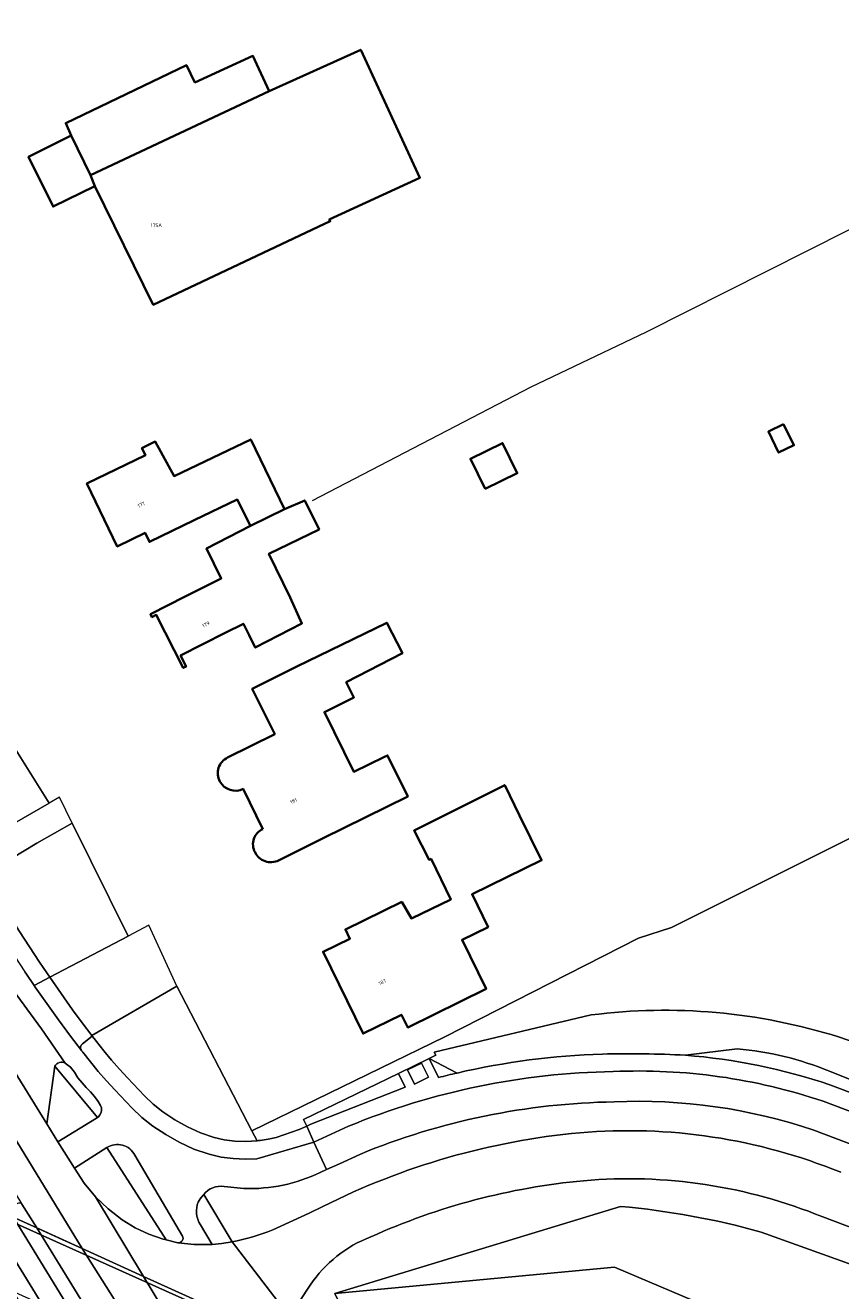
# Model space of a CAD drawing. Header units: metres. Extents: x 197700 to 204338, y 317132 to 325229.
# Tile 97 of 256: x 199333 to 199415, y 317829 to 317956. Entities that reach past the tile are written whole.
import ezdxf
from ezdxf.enums import TextEntityAlignment as Align

# ---------------------------------------------------------------- set-up
doc = ezdxf.new("R2010")
doc.units = ezdxf.units.M
for name, color, linetype, lineweight in [('B-WE-GR-BEPLANTING_CULTUUR_BOSPLANTSOEN-GV', 90, 'Continuous', 18), ('B-WE-GR-BEPLANTING_CULTUUR_VASTE PLANTENVAK-GV', 90, 'Continuous', 18), ('B-WE-IE-TERREINAFSCHEIDING_KUNSTMATIG_HEKWERK-G', 20, 'IE-TERREINAFSCHEIDING-KUNSTMATIG', 18), ('B-WE-IE-TERREINAFSCHEIDING_KUNSTMATIG_MUUR-G', 90, 'IE-TERREINAFSCHEIDING-KUNSTMATIG-DICHT', 18), ('B-WE-KW-KUNSTWERK_DEK-GV', 170, 'Continuous', 18), ('B-WE-KW-KUNSTWERK_LANDHOOFD-GV', 170, 'Continuous', 18), ('B-WE-OG-BEBOUWING-GV', 7, 'Continuous', 35), ('B-WE-OG-BEBOUWING-T18', 10, 'Continuous', 18), ('B-WE-OG-BEBOUWING_LAGE TRAFO-GV', 7, 'Continuous', 18), ('B-WE-OG-TERREIN_CULTUURSCHEIDING-GV', 7, 'Continuous', 18), ('B-WE-OG-TERREIN_ERF-GV', 7, 'Continuous', 18), ('B-WE-VH-ONVERHARD-GV', 252, 'Continuous', 18), ('B-WE-VH-VERHARDING_ASFALT-GV', 252, 'Continuous', 18), ('B-WE-VH-VERHARDING_BETON-GV', 252, 'Continuous', 18), ('B-WE-VH-VERHARDING_BETONSTRAATSTEEN-GV', 252, 'Continuous', 18), ('B-WE-VH-VERHARDING_GESLOTEN-GV', 252, 'Continuous', 18), ('B-WE-VH-VERHARDING_OPEN-GV', 252, 'Continuous', 18), ('B-WE-VH-VERHARDING_TEGEL-GV', 252, 'Continuous', 18)]:
    doc.layers.add(name, color=color, linetype=linetype, lineweight=lineweight)
doc.styles.add('NLCS-ISO-M200-T18', font='NLCS-ISO.ttf', dxfattribs={"height": 0.36})
doc.linetypes.add('IE-TERREINAFSCHEIDING-KUNSTMATIG', pattern='A,4,[82,NLCS.SHX,S=0.75,R=90,X=0,Y=0],4,-2', length=10)
doc.linetypes.add('IE-TERREINAFSCHEIDING-KUNSTMATIG-DICHT', pattern='A,8,-1,[82,NLCS.SHX,S=0.75,R=90,X=0,Y=0],-1', length=10)

msp = doc.modelspace()

# ---------------------------------------------------------------- linework, layer by layer
at = {"layer": 'B-WE-GR-BEPLANTING_CULTUUR_BOSPLANTSOEN-GV'}
for points in [[(199417.527, 317875.569), (199397.952, 317865.779), (199394.638, 317864.706), (199375.21, 317854.818), (199355.872, 317845.368), (199356.382, 317844.386), (199356.535, 317844.401), (199356.688, 317844.419), (199357.492, 317844.538), (199358.289, 317844.702), (199360.596, 317845.523), (199361.368, 317845.86), (199361.044, 317846.528), (199370.551, 317851.145), (199373.641, 317852.646), (199374.297, 317852.964), (199374.157, 317853.252), (199389.887, 317857)], [(199414.7, 317854.796), (199441.356, 317845.595)]]:
    msp.add_lwpolyline(points, dxfattribs=at)
msp.add_lwpolyline([(199389.887, 317857, -0.1080113), (199414.7, 317854.796)], format="xyb", dxfattribs=at)
at = {"layer": 'B-WE-GR-BEPLANTING_CULTUUR_VASTE PLANTENVAK-GV'}
for points in [[(199389.887, 317857), (199374.157, 317853.252), (199374.297, 317852.964), (199373.641, 317852.646), (199376.442, 317851.178)], [(199413.798, 317851.348), (199444.588, 317838.949), (199446.819, 317843.709), (199441.356, 317845.595), (199414.7, 317854.796)], [(199399.328, 317852.964), (199404.517, 317853.608)], [(199392.84, 317837.801), (199364.166, 317829.084), (199392.207, 317831.719), (199401.295, 317827.886), (199415.839, 317820.371), (199432.729, 317813.644), (199478.229, 317795.522), (199523.239, 317779.547), (199554.952, 317771.849), (199556.316, 317778.134), (199461.127, 317815.762), (199437.672, 317824.192), (199406.941, 317835.237)], [(199554.952, 317771.849), (199523.239, 317779.547), (199478.229, 317795.522), (199432.729, 317813.644), (199415.839, 317820.371), (199401.295, 317827.886), (199392.207, 317831.719), (199364.166, 317829.084), (199365.876, 317825.638), (199366.075, 317825.314), (199365.142, 317824.741), (199376.15, 317821.047), (199366.091, 317825.93), (199368.082, 317826.196), (199382.505, 317820.666), (199400.425, 317817.228), (199429.662, 317807.099), (199430.167, 317806.924), (199485.151, 317787.429), (199524.795, 317774.333), (199555.264, 317762.177), (199510.147, 317771.959)]]:
    msp.add_lwpolyline(points, dxfattribs=at)
for points in [[(199414.7, 317854.796, 0.1080113), (199389.887, 317857)], [(199376.442, 317851.178, -0.0493277), (199391.017, 317853.071)], [(199391.017, 317853.071, -0.0205083), (199399.328, 317852.964)], [(199404.517, 317853.608, -0.0760467), (199413.798, 317851.348)], [(199406.941, 317835.237, 0.0452574), (199392.84, 317837.801)]]:
    msp.add_lwpolyline(points, format="xyb", dxfattribs=at)
at = {"layer": 'B-WE-IE-TERREINAFSCHEIDING_KUNSTMATIG_HEKWERK-G'}
for points in [[(199299.795, 317948.545), (199299.51, 317949.092), (199296.707, 317955.267), (199324.674, 317967.765), (199357.572, 317982.644), (199375.804, 317990.586), (199401.12, 318001.966), (199413.788, 318007.59), (199421.638, 317991.613), (199440.105, 317953.603), (199442.509, 317948.855), (199423.715, 317939.715), (199395.409, 317925.436), (199383.82, 317919.942), (199361.911, 317908.556)], [(199332.036, 317883.842), (199335.53, 317878.221)], [(199337.858, 317876.237), (199336.571, 317878.818), (199335.53, 317878.221)], [(199397.952, 317865.779), (199417.527, 317875.569)], [(199348.328, 317859.886), (199345.536, 317865.991), (199343.444, 317864.894)], [(199394.638, 317864.706), (199397.952, 317865.779)], [(199375.21, 317854.818), (199394.638, 317864.706)], [(199355.872, 317845.368), (199375.21, 317854.818)]]:
    msp.add_lwpolyline(points, dxfattribs=at)
at = {"layer": 'B-WE-IE-TERREINAFSCHEIDING_KUNSTMATIG_MUUR-G'}
for points in [[(199337.858, 317876.237), (199343.444, 317864.894)], [(199348.328, 317859.886), (199355.872, 317845.368)], [(199374.157, 317853.252), (199374.297, 317852.964), (199373.641, 317852.646)], [(199373.641, 317852.646), (199370.551, 317851.145)], [(199370.551, 317851.145), (199361.044, 317846.528)], [(199355.872, 317845.368), (199356.382, 317844.386)]]:
    msp.add_lwpolyline(points, dxfattribs=at)
at = {"layer": 'B-WE-KW-KUNSTWERK_DEK-GV'}
msp.add_lwpolyline([(199358.355, 317824.718), (199344.999, 317830.791), (199338.854, 317833.585), (199334.3, 317835.656), (199331.935, 317836.731), (199328.439, 317838.321), (199326.096, 317839.389), (199326.578, 317838.605), (199325.96, 317838.885), (199355.3, 317791.141)], dxfattribs=at)
at = {"layer": 'B-WE-KW-KUNSTWERK_LANDHOOFD-GV'}
msp.add_lwpolyline([(199338.854, 317833.585), (199336.838, 317834.502), (199334.434, 317835.598), (199334.298, 317835.659), (199333.709, 317835.924), (199331.935, 317836.731), (199328.439, 317838.321), (199326.096, 317839.389), (199326.578, 317838.605), (199339.898, 317832.617), (199356.78, 317825.029), (199361.466, 317822.922), (199361.818, 317823.143), (199360.179, 317823.888), (199358.355, 317824.718), (199344.999, 317830.791)], close=True, dxfattribs=at)
at = {"layer": 'B-WE-OG-BEBOUWING-GV'}
for points in [[(199357.607, 317949.621), (199355.96, 317953.151), (199350.154, 317950.491), (199349.299, 317952.234), (199337.192, 317946.411), (199337.757, 317945.176), (199339.691, 317941.208)], [(199339.691, 317941.208), (199340.115, 317940.092), (199345.977, 317928.193), (199363.722, 317936.571), (199363.623, 317936.733), (199372.72, 317940.939), (199366.787, 317953.766), (199357.607, 317949.621)], [(199340.115, 317940.092), (199339.691, 317941.208), (199337.757, 317945.176), (199333.478, 317943.038), (199335.923, 317938.038)], [(199409.183, 317916.226), (199407.655, 317915.478), (199408.685, 317913.375), (199410.213, 317914.123)], [(199355.735, 317906.028), (199359.118, 317907.691), (199355.756, 317914.697), (199348.053, 317911.022), (199346.171, 317914.479), (199344.838, 317913.836), (199345.186, 317913.115), (199339.314, 317910.282), (199342.359, 317903.971), (199345.151, 317905.318), (199345.586, 317904.417), (199350.089, 317906.59), (199354.399, 317908.67)], [(199379.257, 317909.732), (199382.479, 317911.306), (199381, 317914.332), (199377.778, 317912.757)], [(199359.118, 317907.691), (199355.735, 317906.028), (199351.326, 317903.773), (199352.784, 317900.768), (199349.179, 317898.943), (199345.7, 317897.182), (199345.846, 317896.894), (199346.28, 317897.112), (199348.975, 317891.787), (199349.26, 317891.931), (199348.705, 317893.029), (199353.187, 317895.298), (199355.017, 317896.224), (199355.593, 317895.058), (199356.196, 317893.836), (199360.886, 317896.249), (199359.69, 317898.857), (199357.566, 317903.234), (199362.602, 317905.677), (199361.163, 317908.59)], [(199370.906, 317868.328), (199365.242, 317865.572), (199365.697, 317864.637), (199363.009, 317863.329), (199367.015, 317855.139), (199370.851, 317857.016), (199371.493, 317855.755), (199379.353, 317859.601), (199376.936, 317864.541), (199379.54, 317865.816), (199377.936, 317869.095), (199384.906, 317872.506), (199382.709, 317876.997), (199381.215, 317880.05), (199372.134, 317875.483), (199373.628, 317872.564), (199373.835, 317872.645), (199375.811, 317868.559), (199371.858, 317866.672)]]:
    msp.add_lwpolyline(points, close=True, dxfattribs=at)
for points in [[(199358.548, 317872.494), (199363.027, 317874.716), (199371.492, 317878.915), (199369.469, 317883.023), (199369.092, 317882.857), (199366.099, 317881.372), (199363.128, 317887.362), (199366.087, 317888.83), (199365.32, 317890.355), (199370.962, 317893.27), (199369.395, 317896.326), (199360.378, 317891.93), (199355.898, 317889.708), (199358.156, 317885.157), (199353.432, 317882.808)], [(199355.003, 317879.656), (199356.964, 317875.638)]]:
    msp.add_lwpolyline(points, dxfattribs=at)
for points in [[(199353.432, 317882.808, 0.4323832), (199352.656, 317880.417)], [(199352.656, 317880.417, 0.4019444), (199355.003, 317879.656)], [(199356.964, 317875.638, 0.4393506), (199356.176, 317873.312)], [(199356.176, 317873.312, 0.4149257), (199358.548, 317872.494)]]:
    msp.add_lwpolyline(points, format="xyb", dxfattribs=at)
at = {"layer": 'B-WE-OG-BEBOUWING_LAGE TRAFO-GV'}
msp.add_lwpolyline([(199373.56, 317850.754), (199372.88, 317852.162), (199371.472, 317851.482), (199372.152, 317850.074)], close=True, dxfattribs=at)
at = {"layer": 'B-WE-OG-TERREIN_CULTUURSCHEIDING-GV'}
for points in [[(199320.708, 317884.397), (199327.093, 317874.132), (199327.436, 317873.581), (199335.53, 317878.221), (199332.036, 317883.842), (199329.036, 317889.322), (199320.659, 317884.476)], [(199329.184, 317870.771), (199331.585, 317866.912), (199332.557, 317865.358), (199333.548, 317863.817), (199334.558, 317862.288), (199334.923, 317861.752), (199335.589, 317860.773), (199343.444, 317864.894), (199337.858, 317876.237), (199334.299, 317874.218), (199329.022, 317871.032)], [(199339.846, 317854.887), (199340.042, 317854.635), (199340.272, 317854.343), (199341.026, 317853.402), (199341.796, 317852.476), (199342.586, 317851.566), (199343.402, 317850.679), (199345.086, 317848.897), (199345.973, 317848.048), (199346.939, 317847.292), (199348.143, 317846.499), (199349.398, 317845.787), (199350.708, 317845.181), (199352.073, 317844.713), (199353.096, 317844.474), (199354.139, 317844.338), (199355.261, 317844.318), (199356.382, 317844.386), (199355.872, 317845.368), (199348.328, 317859.886), (199339.814, 317854.928)], [(199340.373, 317846.716), (199336.096, 317851.851), (199335.313, 317846.069), (199336.421, 317844.28), (199340.279, 317846.644)], [(199337.131, 317852.164), (199336.995, 317852.22), (199336.853, 317852.251), (199336.706, 317852.255), (199336.562, 317852.228), (199336.419, 317852.171), (199336.291, 317852.087), (199336.181, 317851.979), (199336.096, 317851.851), (199340.373, 317846.716), (199340.474, 317846.795), (199340.629, 317846.988), (199340.733, 317847.211), (199340.786, 317847.453), (199340.772, 317847.692), (199340.688, 317847.916), (199340.45, 317848.325), (199340.096, 317848.834), (199339.68, 317849.293), (199339.244, 317849.732), (199338.83, 317850.191), (199338.425, 317850.706), (199338.072, 317851.257), (199337.665, 317851.777)], [(199338.065, 317841.625), (199339.037, 317840.138), (199340.18, 317838.778), (199341.464, 317837.555), (199342.866, 317836.471), (199344.154, 317835.673), (199345.521, 317835.016), (199346.952, 317834.508), (199347.253, 317834.438), (199341.324, 317843.698)], [(199331.824, 317837.368), (199331.81, 317837.167), (199331.839, 317836.969), (199331.913, 317836.766), (199331.935, 317836.731), (199333.709, 317835.924), (199334.298, 317835.659), (199332.807, 317838.044), (199332.714, 317838.096), (199332.614, 317838.132), (199332.53, 317838.141), (199332.446, 317838.134), (199332.365, 317838.11), (199332.291, 317838.07), (199332.123, 317837.933), (199331.985, 317837.767), (199331.883, 317837.575)]]:
    msp.add_lwpolyline(points, close=True, dxfattribs=at)
for points in [[(199344.112, 317842.943, 0.4523423), (199341.324, 317843.698)], [(199348.467, 317834.159, 0.5825525), (199348.911, 317834.822)]]:
    msp.add_lwpolyline(points, format="xyb", dxfattribs=at)
for points in [[(199341.324, 317843.698), (199347.253, 317834.438), (199348.432, 317834.163), (199348.467, 317834.159)], [(199348.911, 317834.822), (199344.112, 317842.943)]]:
    msp.add_lwpolyline(points, dxfattribs=at)
at = {"layer": 'B-WE-OG-TERREIN_ERF-GV'}
for points in [[(199357.607, 317949.621), (199366.787, 317953.766), (199372.72, 317940.939), (199363.623, 317936.733), (199363.722, 317936.571), (199345.977, 317928.193), (199340.115, 317940.092), (199335.923, 317938.038), (199333.478, 317943.038), (199337.757, 317945.176), (199337.192, 317946.411), (199349.299, 317952.234), (199350.154, 317950.491), (199355.96, 317953.151)], [(199410.213, 317914.123), (199408.685, 317913.375), (199407.655, 317915.478), (199409.183, 317916.226)], [(199346.171, 317914.479), (199348.053, 317911.022), (199355.756, 317914.697), (199359.118, 317907.691), (199361.163, 317908.59), (199362.602, 317905.677), (199357.566, 317903.234), (199359.69, 317898.857), (199360.886, 317896.249), (199356.196, 317893.836), (199355.593, 317895.058), (199355.017, 317896.224), (199353.187, 317895.298), (199348.705, 317893.029), (199349.26, 317891.931), (199348.975, 317891.787), (199346.28, 317897.112), (199345.846, 317896.894), (199345.7, 317897.182), (199349.179, 317898.943), (199352.784, 317900.768), (199351.326, 317903.773), (199355.735, 317906.028), (199354.399, 317908.67), (199350.089, 317906.59), (199345.586, 317904.417), (199345.151, 317905.318), (199342.359, 317903.971), (199339.314, 317910.282), (199345.186, 317913.115), (199344.838, 317913.836)], [(199382.479, 317911.306), (199379.257, 317909.732), (199377.778, 317912.757), (199381, 317914.332)], [(199382.709, 317876.997), (199384.906, 317872.506), (199377.936, 317869.095), (199379.54, 317865.816), (199376.936, 317864.541), (199379.353, 317859.601), (199371.493, 317855.755), (199370.851, 317857.016), (199367.015, 317855.139), (199363.009, 317863.329), (199365.697, 317864.637), (199365.242, 317865.572), (199370.906, 317868.328), (199371.858, 317866.672), (199375.811, 317868.559), (199373.835, 317872.645), (199373.628, 317872.564), (199372.134, 317875.483), (199381.215, 317880.05)]]:
    msp.add_lwpolyline(points, close=True, dxfattribs=at)
for points in [[(199353.432, 317882.808), (199358.156, 317885.157), (199355.898, 317889.708), (199360.378, 317891.93), (199369.395, 317896.326), (199370.962, 317893.27), (199365.32, 317890.355), (199366.087, 317888.83), (199363.128, 317887.362), (199366.099, 317881.372), (199369.092, 317882.857), (199369.469, 317883.023), (199371.492, 317878.915), (199363.027, 317874.716), (199358.548, 317872.494)], [(199332.036, 317883.842), (199335.53, 317878.221), (199327.436, 317873.581)], [(199356.964, 317875.638), (199355.003, 317879.656)], [(199329.022, 317871.032), (199334.299, 317874.218), (199337.858, 317876.237), (199343.444, 317864.894), (199335.589, 317860.773), (199336.726, 317859.14), (199337.879, 317857.52), (199338.834, 317856.214), (199339.814, 317854.928), (199348.328, 317859.886), (199355.872, 317845.368), (199375.21, 317854.818), (199394.638, 317864.706), (199397.952, 317865.779), (199417.527, 317875.569)]]:
    msp.add_lwpolyline(points, dxfattribs=at)
for points in [[(199352.656, 317880.417, -0.4323832), (199353.432, 317882.808)], [(199355.003, 317879.656, -0.4019444), (199352.656, 317880.417)], [(199356.176, 317873.312, -0.4393506), (199356.964, 317875.638)], [(199358.548, 317872.494, -0.4149257), (199356.176, 317873.312)]]:
    msp.add_lwpolyline(points, format="xyb", dxfattribs=at)
at = {"layer": 'B-WE-VH-ONVERHARD-GV'}
for points in [[(199404.517, 317853.608), (199399.328, 317852.964)], [(199376.442, 317851.178), (199373.641, 317852.646), (199374.589, 317850.723)], [(199413.813, 317849.99), (199444.381, 317838.506), (199452.111, 317835.602), (199454.358, 317836.39), (199457.217, 317838.559), (199450.183, 317836.696), (199444.588, 317838.949), (199413.798, 317851.348)], [(199448.462, 317831.736), (199442.301, 317834.068), (199412.196, 317845.459)], [(199366.683, 317843.022), (199364.638, 317842.073), (199363.334, 317841.495), (199362.714, 317841.211)], [(199351.03, 317838.993), (199353.873, 317834.269), (199353.877, 317834.263)], [(199355.064, 317839.598), (199353.073, 317839.792)], [(199357.964, 317835.465), (199361.611, 317837.113), (199362.993, 317837.803)], [(199361.714, 317829.924), (199359.619, 317826.772), (199361.818, 317823.143), (199365.876, 317825.638), (199364.166, 317829.084), (199392.84, 317837.801)], [(199523.214, 317795.015), (199501.848, 317803.146), (199438.968, 317826.958), (199413.105, 317836.753)], [(199406.941, 317835.237), (199437.672, 317824.192), (199461.127, 317815.762), (199556.316, 317778.134), (199554.952, 317771.849)]]:
    msp.add_lwpolyline(points, dxfattribs=at)
for points in [[(199399.328, 317852.964, -0.0618503), (199413.813, 317849.99)], [(199413.798, 317851.348, 0.0760467), (199404.517, 317853.608)], [(199374.589, 317850.723, -0.0059737), (199376.442, 317851.178)], [(199392.193, 317848.286, 0.094237), (199366.683, 317843.022)], [(199412.196, 317845.459, 0.0924339), (199392.193, 317848.286)], [(199362.993, 317837.803, -0.0939731), (199388.735, 317845.186)], [(199388.735, 317845.186, -0.1190691), (199414.905, 317841.224)], [(199362.714, 317841.211, -0.1211908), (199355.064, 317839.598)], [(199389.114, 317840.381, 0.0828784), (199367.784, 317834.749)], [(199413.105, 317836.753, 0.1193775), (199389.114, 317840.381)], [(199353.073, 317839.792, 0.2823183), (199351.03, 317838.993)], [(199392.84, 317837.801, -0.0452574), (199406.941, 317835.237)], [(199353.877, 317834.263, 0.0562334), (199357.964, 317835.465)], [(199367.784, 317834.749, 0.1543004), (199361.714, 317829.924)]]:
    msp.add_lwpolyline(points, format="xyb", dxfattribs=at)
msp.add_lwpolyline([(199370.551, 317851.145), (199361.044, 317846.528), (199361.368, 317845.86), (199361.37, 317845.857), (199361.781, 317846.039), (199371.235, 317849.764)], close=True, dxfattribs=at)
at = {"layer": 'B-WE-VH-VERHARDING_ASFALT-GV'}
for points in [[(199275.36, 317946.912), (199275.289, 317947.053), (199275.219, 317947.195), (199270.935, 317951.409), (199270.58, 317952.129), (199269.64, 317951.662), (199274.441, 317942.202), (199288.347, 317916.885), (199315.851, 317871.191), (199338.854, 317833.585), (199344.999, 317830.791), (199340.18, 317838.778), (199339.037, 317840.138), (199338.065, 317841.625), (199336.421, 317844.28), (199335.313, 317846.069), (199326.815, 317859.793), (199324.096, 317864.184), (199300.666, 317902.021)], [(199287.083, 317912.363), (199330.884, 317841.178), (199332.807, 317838.044), (199334.298, 317835.659), (199334.434, 317835.598), (199336.838, 317834.502), (199338.854, 317833.585), (199315.851, 317871.191), (199288.347, 317916.885), (199274.441, 317942.202), (199269.64, 317951.662)], [(199362.993, 317837.803), (199361.611, 317837.113), (199357.964, 317835.465)], [(199413.105, 317836.753), (199438.968, 317826.958), (199501.848, 317803.146), (199523.214, 317795.015)], [(199353.877, 317834.263), (199359.607, 317826.787), (199359.619, 317826.772), (199361.714, 317829.924)], [(199356.62, 317811.526), (199344.999, 317830.791), (199338.854, 317833.585), (199370.454, 317783.527)]]:
    msp.add_lwpolyline(points, dxfattribs=at)
for points in [[(199388.735, 317845.186, 0.0939731), (199362.993, 317837.803)], [(199414.905, 317841.224, 0.1190691), (199388.735, 317845.186)], [(199367.784, 317834.749, -0.0828784), (199389.114, 317840.381)], [(199389.114, 317840.381, -0.1193775), (199413.105, 317836.753)], [(199357.964, 317835.465, -0.0562334), (199353.877, 317834.263)], [(199361.714, 317829.924, -0.1543004), (199367.784, 317834.749)]]:
    msp.add_lwpolyline(points, format="xyb", dxfattribs=at)
for points in [[(199362.256, 317787.255), (199332.029, 317836.583), (199331.935, 317836.731), (199328.439, 317838.321), (199358.894, 317788.785)], [(199364.731, 317786.13), (199370.454, 317783.527), (199338.854, 317833.585), (199334.3, 317835.656)]]:
    msp.add_lwpolyline(points, close=True, dxfattribs=at)
at = {"layer": 'B-WE-VH-VERHARDING_BETON-GV'}
for points in [[(199392.085, 317851.325, 0.0939544), (199365.549, 317845.842)], [(199413.132, 317848.351, 0.0922736), (199392.085, 317851.325)], [(199366.683, 317843.022, -0.094237), (199392.193, 317848.286)], [(199392.193, 317848.286, -0.0924339), (199412.196, 317845.459)]]:
    msp.add_lwpolyline(points, format="xyb", dxfattribs=at)
for points in [[(199449.559, 317834.571), (199443.594, 317836.828), (199413.132, 317848.351)], [(199365.549, 317845.842), (199362.083, 317844.249), (199363.334, 317841.495), (199364.638, 317842.073), (199366.683, 317843.022)], [(199412.196, 317845.459), (199442.301, 317834.068), (199448.462, 317831.736)]]:
    msp.add_lwpolyline(points, dxfattribs=at)
for points in [[(199356.219, 317790.001), (199358.894, 317788.785), (199328.439, 317838.321), (199326.096, 317839.389), (199326.578, 317838.605), (199325.96, 317838.885), (199355.3, 317791.141), (199355.787, 317790.922), (199355.511, 317790.323)], [(199362.256, 317787.255), (199364.731, 317786.13), (199334.3, 317835.656), (199331.935, 317836.731), (199332.029, 317836.583)]]:
    msp.add_lwpolyline(points, close=True, dxfattribs=at)
at = {"layer": 'B-WE-VH-VERHARDING_BETONSTRAATSTEEN-GV'}
msp.add_lwpolyline([(199368.741, 317812.633), (199371.356, 317818.294), (199361.877, 317822.733), (199361.466, 317822.922), (199356.78, 317825.029), (199339.898, 317832.617), (199326.578, 317838.605), (199325.96, 317838.885), (199325.9, 317838.755), (199323.423, 317833.341), (199331.821, 317829.348), (199332.451, 317829.048), (199345.837, 317822.981), (199355.002, 317818.828), (199367.636, 317813.102)], close=True, dxfattribs=at)
at = {"layer": 'B-WE-VH-VERHARDING_GESLOTEN-GV'}
msp.add_lwpolyline([(199347.253, 317834.438), (199346.952, 317834.508), (199345.521, 317835.016), (199344.154, 317835.673), (199342.866, 317836.471), (199341.464, 317837.555), (199340.18, 317838.778), (199344.999, 317830.791), (199358.355, 317824.718), (199359.023, 317825.747), (199359.607, 317826.787), (199353.877, 317834.263), (199353.873, 317834.269), (199352.853, 317834.091), (199351.888, 317833.998), (199351.737, 317833.987), (199350.079, 317833.974), (199348.467, 317834.159), (199348.432, 317834.163)], close=True, dxfattribs=at)
msp.add_lwpolyline([(199357.917, 317824.042), (199358.355, 317824.718), (199344.999, 317830.791), (199356.62, 317811.526)], dxfattribs=at)
at = {"layer": 'B-WE-VH-VERHARDING_OPEN-GV'}
for points in [[(199327.963, 317869.422), (199330.098, 317865.99), (199331.08, 317864.419), (199332.082, 317862.862), (199333.105, 317861.314), (199333.195, 317861.181), (199334.029, 317859.955), (199335.589, 317860.773), (199334.923, 317861.752), (199334.558, 317862.288), (199333.548, 317863.817), (199332.557, 317865.358), (199331.585, 317866.912), (199329.184, 317870.771), (199328.123, 317870.111)], [(199362.714, 317841.211), (199363.334, 317841.495), (199362.083, 317844.249), (199362.083, 317844.25), (199356.348, 317842.572), (199355.173, 317842.541), (199353.999, 317842.594), (199352.783, 317842.751), (199351.59, 317843.031), (199350.056, 317843.558), (199348.584, 317844.238), (199347.23, 317845.006), (199345.93, 317845.863), (199344.827, 317846.726), (199343.815, 317847.694), (199342.13, 317849.477), (199341.282, 317850.399), (199340.46, 317851.346), (199339.67, 317852.295), (199338.899, 317853.259), (199338.777, 317853.418), (199338.77, 317853.427), (199337.659, 317854.865), (199336.458, 317856.5), (199335.295, 317858.134), (199334.148, 317859.78), (199334.029, 317859.955), (199333.195, 317861.181), (199333.105, 317861.314)], [(199339.814, 317854.928), (199338.834, 317856.214), (199337.879, 317857.52), (199336.726, 317859.14), (199335.589, 317860.773), (199334.029, 317859.955), (199334.148, 317859.78), (199335.295, 317858.134), (199336.458, 317856.5), (199337.659, 317854.865), (199338.77, 317853.427)], [(199330.665, 317859.025), (199326.815, 317859.793), (199335.313, 317846.069), (199336.096, 317851.851)], [(199336.096, 317851.851), (199336.181, 317851.979), (199336.291, 317852.087), (199336.419, 317852.171), (199336.562, 317852.228), (199336.706, 317852.255), (199336.853, 317852.251), (199336.995, 317852.22), (199337.131, 317852.164), (199334.778, 317855.619), (199331.569, 317859.988)], [(199331.569, 317859.988), (199334.778, 317855.619), (199337.131, 317852.164), (199337.665, 317851.777), (199338.072, 317851.257), (199338.425, 317850.706), (199338.83, 317850.191), (199339.244, 317849.732), (199339.68, 317849.293), (199340.096, 317848.834), (199340.45, 317848.325), (199340.688, 317847.916), (199340.772, 317847.692), (199340.786, 317847.453), (199340.733, 317847.211), (199340.629, 317846.988), (199340.474, 317846.795), (199340.373, 317846.716), (199340.279, 317846.644), (199336.421, 317844.28), (199338.065, 317841.625), (199341.324, 317843.698)], [(199338.864, 317854.114), (199339.846, 317854.887), (199339.814, 317854.928)], [(199356.382, 317844.386), (199355.261, 317844.318), (199354.139, 317844.338), (199353.096, 317844.474), (199352.073, 317844.713), (199350.708, 317845.181), (199349.398, 317845.787), (199348.143, 317846.499), (199346.939, 317847.292), (199345.973, 317848.048), (199345.086, 317848.897), (199343.402, 317850.679), (199342.586, 317851.566), (199341.796, 317852.476), (199341.026, 317853.402), (199340.272, 317854.343), (199340.042, 317854.635), (199339.846, 317854.887), (199338.864, 317854.114)], [(199338.77, 317853.427), (199338.777, 317853.418), (199338.899, 317853.259), (199339.67, 317852.295), (199340.46, 317851.346), (199341.282, 317850.399), (199342.13, 317849.477), (199343.815, 317847.694), (199344.827, 317846.726), (199345.93, 317845.863), (199347.23, 317845.006), (199348.584, 317844.238), (199350.056, 317843.558), (199351.59, 317843.031), (199352.783, 317842.751), (199353.999, 317842.594), (199355.173, 317842.541), (199356.348, 317842.572), (199362.083, 317844.25), (199361.37, 317845.857), (199361.368, 317845.86), (199360.596, 317845.523), (199358.289, 317844.702), (199357.492, 317844.538), (199356.688, 317844.419), (199356.535, 317844.401), (199356.382, 317844.386)], [(199344.112, 317842.943), (199348.911, 317834.822)], [(199348.467, 317834.159), (199350.079, 317833.974), (199351.737, 317833.987), (199351.888, 317833.998), (199350.719, 317835.958), (199350.559, 317836.231), (199350.439, 317836.524), (199350.356, 317836.829), (199350.312, 317837.142), (199350.304, 317837.419), (199350.331, 317837.696), (199350.391, 317837.966), (199350.491, 317838.226), (199350.678, 317838.569), (199350.968, 317838.919), (199351.03, 317838.993)], [(199353.073, 317839.792), (199355.064, 317839.598)]]:
    msp.add_lwpolyline(points, dxfattribs=at)
for points in [[(199338.864, 317854.114, 0.4052433), (199338.77, 317853.427)], [(199338.77, 317853.427, -0.4052433), (199338.864, 317854.114)], [(199341.324, 317843.698, -0.4523423), (199344.112, 317842.943)], [(199355.064, 317839.598, 0.1211908), (199362.714, 317841.211)], [(199351.03, 317838.993, -0.2823183), (199353.073, 317839.792)], [(199348.911, 317834.822, -0.5825525), (199348.467, 317834.159)]]:
    msp.add_lwpolyline(points, format="xyb", dxfattribs=at)
msp.add_lwpolyline([(199351.03, 317838.993), (199350.968, 317838.919), (199350.678, 317838.569), (199350.491, 317838.226), (199350.391, 317837.966), (199350.331, 317837.696), (199350.304, 317837.419), (199350.312, 317837.142), (199350.356, 317836.829), (199350.439, 317836.524), (199350.559, 317836.231), (199350.719, 317835.958), (199351.888, 317833.998), (199352.853, 317834.091), (199353.873, 317834.269)], close=True, dxfattribs=at)
at = {"layer": 'B-WE-VH-VERHARDING_TEGEL-GV'}
for points in [[(199391.017, 317853.071, 0.0493277), (199376.442, 317851.178)], [(199399.328, 317852.964, 0.0205083), (199391.017, 317853.071)], [(199413.813, 317849.99, 0.0618503), (199399.328, 317852.964)], [(199365.549, 317845.842, -0.0939544), (199392.085, 317851.325)], [(199376.442, 317851.178, 0.0059737), (199374.589, 317850.723)], [(199392.085, 317851.325, -0.0922736), (199413.132, 317848.351)]]:
    msp.add_lwpolyline(points, format="xyb", dxfattribs=at)
for points in [[(199374.589, 317850.723), (199373.641, 317852.646), (199370.551, 317851.145), (199371.235, 317849.764), (199361.781, 317846.039), (199361.37, 317845.857), (199362.083, 317844.25), (199362.083, 317844.249), (199365.549, 317845.842)], [(199468.018, 317831.855), (199462.282, 317833.135), (199456.669, 317834.349), (199454.647, 317834.905), (199452.111, 317835.602), (199444.381, 317838.506), (199413.813, 317849.99)], [(199413.132, 317848.351), (199443.594, 317836.828)]]:
    msp.add_lwpolyline(points, dxfattribs=at)
msp.add_lwpolyline([(199373.56, 317850.754), (199372.152, 317850.074), (199371.472, 317851.482), (199372.88, 317852.162)], close=True, dxfattribs=at)

# ---------------------------------------------------------------- texts
at = {"layer": 'B-WE-OG-BEBOUWING-T18', "style": 'NLCS-ISO-M200-T18'}
msp.add_text('175A', height=0.36, dxfattribs=at).set_placement((199346.275, 317936.174), align=Align.MIDDLE)
for s, rotation, p in [('177', 25.7, (199344.775, 317908.168)), ('179', 26.8, (199351.251, 317896.148)), ('181', 26, (199360.041, 317878.454)), ('187', 26, (199368.945, 317860.297))]:
    msp.add_text(s, height=0.36, rotation=rotation, dxfattribs=at).set_placement(p, align=Align.MIDDLE)

doc.saveas('drawing.dxf')
